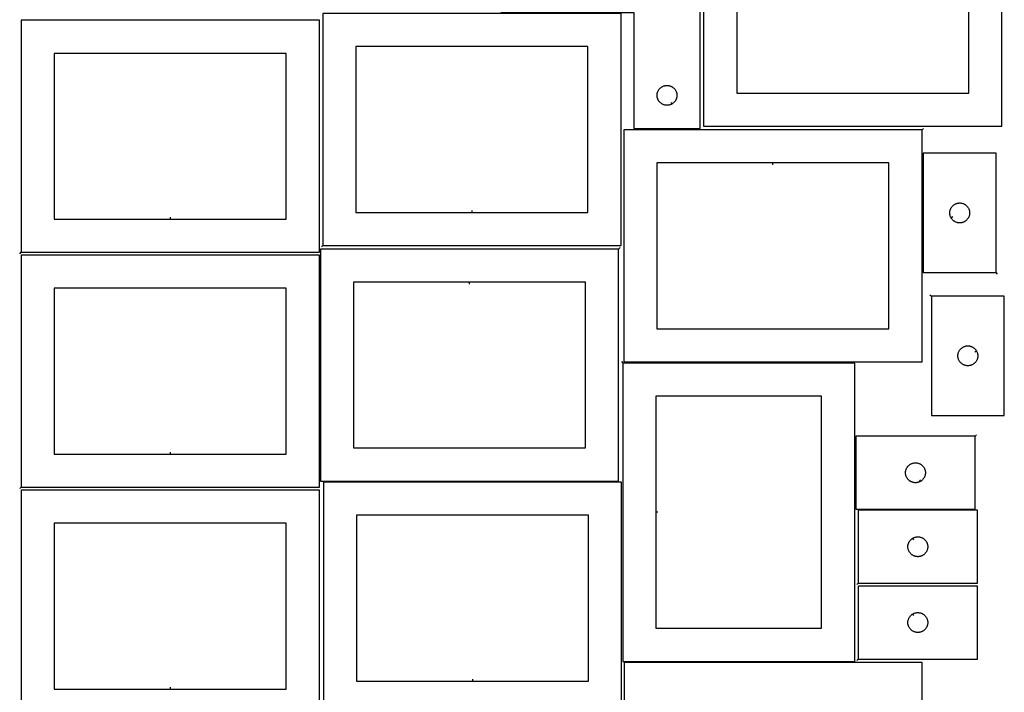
# Model space of a CAD drawing. Header units: millimetres. Extents: x 7 to 1493, y 8 to 2993.
# Tile 2 of 6: x 8 to 1493, y 1118 to 2133. Entities that reach past the tile are written whole.
import ezdxf

# ---------------------------------------------------------------- set-up
doc = ezdxf.new("R2010")
doc.units = ezdxf.units.MM
doc.layers.add('CUT', color=7, linetype='CONTINUOUS', true_color=0x000000)
doc.layers.add('LEADIN', color=1, linetype='CONTINUOUS', true_color=0xff0000)

msp = doc.modelspace()

# ---------------------------------------------------------------- linework, layer by layer
at = {"layer": 'CUT'}
for points in [[(1489.838142, 2321.835658), (1039.838142, 2321.835658), (1039.838142, 1971.835658), (1489.838142, 1971.835658)], [(1264.838142, 2271.835658), (1089.838142, 2271.835658), (1089.838142, 2021.835658), (1439.838142, 2021.835658), (1439.838142, 2271.835658)], [(1034.608035, 2218.508352), (734.608035, 2218.508352), (734.608035, 2143.508352), (934.608035, 2143.508352), (934.608035, 1968.508352), (1034.608035, 1968.508352)], [(465.319719, 1791.965437), (915.319719, 1791.965437), (915.319719, 2141.965437), (465.319719, 2141.965437)], [(10.146257, 1781.793195), (460.146257, 1781.793195), (460.146257, 2131.793195), (10.146257, 2131.793195)], [(235.146257, 1831.793195), (410.146257, 1831.793195), (410.146257, 2081.793195), (60.146257, 2081.793195), (60.146257, 1831.793195)], [(690.319719, 1841.965437), (865.319719, 1841.965437), (865.319719, 2091.965437), (515.319719, 2091.965437), (515.319719, 1841.965437)], [(991.993807, 2005.458401), (991.657687, 2005.26817), (990.966751, 2004.922818), (990.258954, 2004.613492), (989.536171, 2004.341013), (988.80032, 2004.106104), (988.053352, 2003.909386), (987.297247, 2003.751382), (986.534011, 2003.632511), (985.765667, 2003.553089), (984.994254, 2003.513325), (984.221817, 2003.513325), (983.450403, 2003.553089), (982.68206, 2003.632511), (981.918824, 2003.751382), (981.162719, 2003.909386), (980.415751, 2004.106104), (979.6799, 2004.341013), (978.957117, 2004.613492), (978.24932, 2004.922818), (977.558384, 2005.26817), (976.886143, 2005.648632), (976.23438, 2006.063196), (975.604821, 2006.510763), (974.999138, 2006.990145), (974.418935, 2007.500071), (973.865753, 2008.039189), (973.341056, 2008.60607), (972.846238, 2009.199209), (972.38261, 2009.817035), (971.951402, 2010.457909), (971.553757, 2011.120131), (971.190729, 2011.801945), (970.863282, 2012.501543), (970.572283, 2013.21707), (970.318505, 2013.946629), (970.10262, 2014.688285), (969.9252, 2015.440071), (969.786717, 2016.199993), (969.687537, 2016.966037), (969.627924, 2017.73617), (969.608035, 2018.508352), (969.627924, 2019.280533), (969.687537, 2020.050667), (969.786717, 2020.81671), (969.9252, 2021.576633), (970.10262, 2022.328418), (970.318505, 2023.070074), (970.572283, 2023.799633), (970.863282, 2024.51516), (971.190729, 2025.214759), (971.553757, 2025.896573), (971.951402, 2026.558795), (972.38261, 2027.199668), (972.846238, 2027.817494), (973.341056, 2028.410633), (973.865753, 2028.977514), (974.418935, 2029.516632), (974.999138, 2030.026558), (975.604821, 2030.50594), (976.23438, 2030.953507), (976.886143, 2031.368071), (977.558384, 2031.748534), (978.24932, 2032.093886), (978.957117, 2032.403211), (979.6799, 2032.67569), (980.415751, 2032.9106), (981.162719, 2033.107317), (981.918824, 2033.265321), (982.68206, 2033.384192), (983.450403, 2033.463615), (984.221817, 2033.503379), (984.994254, 2033.503379), (985.765667, 2033.463615), (986.534011, 2033.384192), (987.297247, 2033.265321), (988.053352, 2033.107317), (988.80032, 2032.9106), (989.536171, 2032.67569), (990.258954, 2032.403211), (990.966751, 2032.093886), (991.657687, 2031.748534), (992.329927, 2031.368071), (992.981691, 2030.953507), (993.61125, 2030.50594), (994.216933, 2030.026558), (994.797136, 2029.516632), (995.350318, 2028.977514), (995.875014, 2028.410633), (996.369833, 2027.817494), (996.83346, 2027.199668), (997.264669, 2026.558795), (997.662314, 2025.896573), (998.025342, 2025.214759), (998.352789, 2024.51516), (998.643788, 2023.799633), (998.897566, 2023.070074), (999.113451, 2022.328418), (999.290871, 2021.576633), (999.429354, 2020.81671), (999.528534, 2020.050667), (999.588147, 2019.280533), (999.608035, 2018.508352), (999.588147, 2017.73617), (999.528534, 2016.966037), (999.429354, 2016.199993), (999.290871, 2015.440071), (999.113451, 2014.688285), (998.897566, 2013.946629), (998.643788, 2013.21707), (998.352789, 2012.501543), (998.025342, 2011.801945), (997.662314, 2011.120131), (997.264669, 2010.457909), (996.83346, 2009.817035), (996.369833, 2009.199209), (995.875014, 2008.60607), (995.350318, 2008.039189), (994.797136, 2007.500071), (994.216933, 2006.990145), (993.61125, 2006.510763), (992.981691, 2006.063196), (992.329927, 2005.648632)], [(1369.462104, 1966.508998), (919.462104, 1966.508998), (919.462104, 1616.508998), (1369.462104, 1616.508998)], [(1481.176689, 1751.199479), (1481.176689, 1931.199479), (1371.176689, 1931.199479), (1371.176689, 1751.199479)], [(1144.462104, 1916.508998), (969.462104, 1916.508998), (969.462104, 1666.508998), (1319.462104, 1666.508998), (1319.462104, 1916.508998)], [(1413.126738, 1833.813707), (1412.936507, 1834.149827), (1412.591155, 1834.840763), (1412.281829, 1835.54856), (1412.00935, 1836.271343), (1411.774441, 1837.007194), (1411.577723, 1837.754162), (1411.419719, 1838.510267), (1411.300849, 1839.273503), (1411.221426, 1840.041847), (1411.181662, 1840.81326), (1411.181662, 1841.585697), (1411.221426, 1842.35711), (1411.300849, 1843.125454), (1411.419719, 1843.88869), (1411.577723, 1844.644795), (1411.774441, 1845.391763), (1412.00935, 1846.127614), (1412.281829, 1846.850397), (1412.591155, 1847.558194), (1412.936507, 1848.24913), (1413.316969, 1848.921371), (1413.731534, 1849.573134), (1414.1791, 1850.202693), (1414.658482, 1850.808376), (1415.168408, 1851.388579), (1415.707526, 1851.941761), (1416.274407, 1852.466458), (1416.867547, 1852.961276), (1417.485372, 1853.424904), (1418.126246, 1853.856112), (1418.788468, 1854.253757), (1419.470282, 1854.616785), (1420.16988, 1854.944232), (1420.885407, 1855.235231), (1421.614966, 1855.489009), (1422.356622, 1855.704894), (1423.108408, 1855.882314), (1423.86833, 1856.020797), (1424.634374, 1856.119977), (1425.404507, 1856.17959), (1426.176689, 1856.199479), (1426.94887, 1856.17959), (1427.719004, 1856.119977), (1428.485047, 1856.020797), (1429.24497, 1855.882314), (1429.996756, 1855.704894), (1430.738411, 1855.489009), (1431.46797, 1855.235231), (1432.183497, 1854.944232), (1432.883096, 1854.616785), (1433.56491, 1854.253757), (1434.227132, 1853.856112), (1434.868005, 1853.424904), (1435.485831, 1852.961276), (1436.078971, 1852.466458), (1436.645851, 1851.941761), (1437.184969, 1851.388579), (1437.694895, 1850.808376), (1438.174277, 1850.202693), (1438.621844, 1849.573134), (1439.036408, 1848.921371), (1439.416871, 1848.24913), (1439.762223, 1847.558194), (1440.071548, 1846.850397), (1440.344027, 1846.127614), (1440.578937, 1845.391763), (1440.775654, 1844.644795), (1440.933658, 1843.88869), (1441.052529, 1843.125454), (1441.131952, 1842.35711), (1441.171716, 1841.585697), (1441.171716, 1840.81326), (1441.131952, 1840.041847), (1441.052529, 1839.273503), (1440.933658, 1838.510267), (1440.775654, 1837.754162), (1440.578937, 1837.007194), (1440.344027, 1836.271343), (1440.071548, 1835.54856), (1439.762223, 1834.840763), (1439.416871, 1834.149827), (1439.036408, 1833.477587), (1438.621844, 1832.825823), (1438.174277, 1832.196264), (1437.694895, 1831.590581), (1437.184969, 1831.010378), (1436.645851, 1830.457196), (1436.078971, 1829.9325), (1435.485831, 1829.437681), (1434.868005, 1828.974053), (1434.227132, 1828.542845), (1433.56491, 1828.1452), (1432.883096, 1827.782172), (1432.183497, 1827.454725), (1431.46797, 1827.163726), (1430.738411, 1826.909948), (1429.996756, 1826.694063), (1429.24497, 1826.516643), (1428.485047, 1826.37816), (1427.719004, 1826.27898), (1426.94887, 1826.219367), (1426.176689, 1826.199479), (1425.404507, 1826.219367), (1424.634374, 1826.27898), (1423.86833, 1826.37816), (1423.108408, 1826.516643), (1422.356622, 1826.694063), (1421.614966, 1826.909948), (1420.885407, 1827.163726), (1420.16988, 1827.454725), (1419.470282, 1827.782172), (1418.788468, 1828.1452), (1418.126246, 1828.542845), (1417.485372, 1828.974053), (1416.867547, 1829.437681), (1416.274407, 1829.9325), (1415.707526, 1830.457196), (1415.168408, 1831.010378), (1414.658482, 1831.590581), (1414.1791, 1832.196264), (1413.731534, 1832.825823), (1413.316969, 1833.477587)], [(911.675819, 1786.747767), (461.675819, 1786.747767), (461.675819, 1436.747767), (911.675819, 1436.747767)], [(10.146257, 1427.514021), (460.146257, 1427.514021), (460.146257, 1777.514021), (10.146257, 1777.514021)], [(235.146257, 1477.514021), (410.146257, 1477.514021), (410.146257, 1727.514021), (60.146257, 1727.514021), (60.146257, 1477.514021)], [(686.675819, 1736.747767), (511.675819, 1736.747767), (511.675819, 1486.747767), (861.675819, 1486.747767), (861.675819, 1736.747767)], [(1383.480876, 1715.718791), (1383.480876, 1535.718791), (1493.480876, 1535.718791), (1493.480876, 1715.718791)], [(1451.530827, 1633.104563), (1451.721058, 1632.768443), (1452.06641, 1632.077507), (1452.375736, 1631.36971), (1452.648215, 1630.646927), (1452.883124, 1629.911076), (1453.079842, 1629.164108), (1453.237846, 1628.408003), (1453.356716, 1627.644767), (1453.436139, 1626.876423), (1453.475903, 1626.10501), (1453.475903, 1625.332573), (1453.436139, 1624.561159), (1453.356716, 1623.792816), (1453.237846, 1623.02958), (1453.079842, 1622.273475), (1452.883124, 1621.526507), (1452.648215, 1620.790656), (1452.375736, 1620.067873), (1452.06641, 1619.360076), (1451.721058, 1618.66914), (1451.340596, 1617.996899), (1450.926031, 1617.345136), (1450.478465, 1616.715577), (1449.999083, 1616.109894), (1449.489157, 1615.529691), (1448.950039, 1614.976509), (1448.383158, 1614.451812), (1447.790019, 1613.956994), (1447.172193, 1613.493366), (1446.531319, 1613.062158), (1445.869097, 1612.664513), (1445.187283, 1612.301485), (1444.487685, 1611.974038), (1443.772158, 1611.683039), (1443.042599, 1611.429261), (1442.300943, 1611.213376), (1441.549157, 1611.035956), (1440.789235, 1610.897473), (1440.023191, 1610.798293), (1439.253058, 1610.73868), (1438.480876, 1610.718791), (1437.708695, 1610.73868), (1436.938561, 1610.798293), (1436.172518, 1610.897473), (1435.412595, 1611.035956), (1434.660809, 1611.213376), (1433.919154, 1611.429261), (1433.189595, 1611.683039), (1432.474068, 1611.974038), (1431.774469, 1612.301485), (1431.092655, 1612.664513), (1430.430433, 1613.062158), (1429.78956, 1613.493366), (1429.171734, 1613.956994), (1428.578594, 1614.451812), (1428.011714, 1614.976509), (1427.472596, 1615.529691), (1426.96267, 1616.109894), (1426.483288, 1616.715577), (1426.035721, 1617.345136), (1425.621157, 1617.996899), (1425.240694, 1618.66914), (1424.895342, 1619.360076), (1424.586017, 1620.067873), (1424.313538, 1620.790656), (1424.078628, 1621.526507), (1423.881911, 1622.273475), (1423.723907, 1623.02958), (1423.605036, 1623.792816), (1423.525613, 1624.561159), (1423.485849, 1625.332573), (1423.485849, 1626.10501), (1423.525613, 1626.876423), (1423.605036, 1627.644767), (1423.723907, 1628.408003), (1423.881911, 1629.164108), (1424.078628, 1629.911076), (1424.313538, 1630.646927), (1424.586017, 1631.36971), (1424.895342, 1632.077507), (1425.240694, 1632.768443), (1425.621157, 1633.440683), (1426.035721, 1634.092447), (1426.483288, 1634.722006), (1426.96267, 1635.327689), (1427.472596, 1635.907891), (1428.011714, 1636.461074), (1428.578594, 1636.98577), (1429.171734, 1637.480588), (1429.78956, 1637.944216), (1430.430433, 1638.375425), (1431.092655, 1638.77307), (1431.774469, 1639.136098), (1432.474068, 1639.463545), (1433.189595, 1639.754544), (1433.919154, 1640.008322), (1434.660809, 1640.224207), (1435.412595, 1640.401627), (1436.172518, 1640.54011), (1436.938561, 1640.63929), (1437.708695, 1640.698903), (1438.480876, 1640.718791), (1439.253058, 1640.698903), (1440.023191, 1640.63929), (1440.789235, 1640.54011), (1441.549157, 1640.401627), (1442.300943, 1640.224207), (1443.042599, 1640.008322), (1443.772158, 1639.754544), (1444.487685, 1639.463545), (1445.187283, 1639.136098), (1445.869097, 1638.77307), (1446.531319, 1638.375425), (1447.172193, 1637.944216), (1447.790019, 1637.480588), (1448.383158, 1636.98577), (1448.950039, 1636.461074), (1449.489157, 1635.907891), (1449.999083, 1635.327689), (1450.478465, 1634.722006), (1450.926031, 1634.092447), (1451.340596, 1633.440683)], [(917.859797, 1614.885468), (917.859797, 1164.885468), (1267.859797, 1164.885468), (1267.859797, 1614.885468)], [(967.859797, 1389.885468), (967.859797, 1214.885468), (1217.859797, 1214.885468), (1217.859797, 1564.885468), (967.859797, 1564.885468)], [(1449.433347, 1504.366818), (1269.433347, 1504.366818), (1269.433347, 1394.366818), (1449.433347, 1394.366818)], [(1366.819118, 1436.316867), (1366.482998, 1436.126636), (1365.792063, 1435.781284), (1365.084265, 1435.471958), (1364.361483, 1435.19948), (1363.625631, 1434.96457), (1362.878663, 1434.767852), (1362.122558, 1434.609849), (1361.359322, 1434.490978), (1360.590979, 1434.411555), (1359.819566, 1434.371791), (1359.047128, 1434.371791), (1358.275715, 1434.411555), (1357.507371, 1434.490978), (1356.744135, 1434.609849), (1355.988031, 1434.767852), (1355.241062, 1434.96457), (1354.505211, 1435.19948), (1353.782428, 1435.471958), (1353.074631, 1435.781284), (1352.383696, 1436.126636), (1351.711455, 1436.507099), (1351.059691, 1436.921663), (1350.430133, 1437.369229), (1349.824449, 1437.848611), (1349.244247, 1438.358538), (1348.691064, 1438.897656), (1348.166368, 1439.464536), (1347.67155, 1440.057676), (1347.207922, 1440.675502), (1346.776713, 1441.316375), (1346.379068, 1441.978597), (1346.016041, 1442.660411), (1345.688593, 1443.360009), (1345.397595, 1444.075537), (1345.143816, 1444.805096), (1344.927931, 1445.546751), (1344.750512, 1446.298537), (1344.612028, 1447.058459), (1344.512849, 1447.824503), (1344.453235, 1448.594637), (1344.433347, 1449.366818), (1344.453235, 1450.138999), (1344.512849, 1450.909133), (1344.612028, 1451.675177), (1344.750512, 1452.435099), (1344.927931, 1453.186885), (1345.143816, 1453.92854), (1345.397595, 1454.658099), (1345.688593, 1455.373627), (1346.016041, 1456.073225), (1346.379068, 1456.755039), (1346.776713, 1457.417261), (1347.207922, 1458.058134), (1347.67155, 1458.67596), (1348.166368, 1459.2691), (1348.691064, 1459.83598), (1349.244247, 1460.375098), (1349.824449, 1460.885025), (1350.430133, 1461.364407), (1351.059691, 1461.811973), (1351.711455, 1462.226537), (1352.383696, 1462.607), (1353.074631, 1462.952352), (1353.782428, 1463.261678), (1354.505211, 1463.534156), (1355.241062, 1463.769066), (1355.988031, 1463.965784), (1356.744135, 1464.123787), (1357.507371, 1464.242658), (1358.275715, 1464.322081), (1359.047128, 1464.361845), (1359.819566, 1464.361845), (1360.590979, 1464.322081), (1361.359322, 1464.242658), (1362.122558, 1464.123787), (1362.878663, 1463.965784), (1363.625631, 1463.769066), (1364.361483, 1463.534156), (1365.084265, 1463.261678), (1365.792063, 1462.952352), (1366.482998, 1462.607), (1367.155239, 1462.226537), (1367.807003, 1461.811973), (1368.436561, 1461.364407), (1369.042244, 1460.885025), (1369.622447, 1460.375098), (1370.17563, 1459.83598), (1370.700326, 1459.2691), (1371.195144, 1458.67596), (1371.658772, 1458.058134), (1372.08998, 1457.417261), (1372.487625, 1456.755039), (1372.850653, 1456.073225), (1373.1781, 1455.373627), (1373.469099, 1454.658099), (1373.722878, 1453.92854), (1373.938763, 1453.186885), (1374.116182, 1452.435099), (1374.254665, 1451.675177), (1374.353845, 1450.909133), (1374.413458, 1450.138999), (1374.433347, 1449.366818), (1374.413458, 1448.594637), (1374.353845, 1447.824503), (1374.254665, 1447.058459), (1374.116182, 1446.298537), (1373.938763, 1445.546751), (1373.722878, 1444.805096), (1373.469099, 1444.075537), (1373.1781, 1443.360009), (1372.850653, 1442.660411), (1372.487625, 1441.978597), (1372.08998, 1441.316375), (1371.658772, 1440.675502), (1371.195144, 1440.057676), (1370.700326, 1439.464536), (1370.17563, 1438.897656), (1369.622447, 1438.358538), (1369.042244, 1437.848611), (1368.436561, 1437.369229), (1367.807003, 1436.921663), (1367.155239, 1436.507099)], [(466.186174, 1085.223005), (916.186174, 1085.223005), (916.186174, 1435.223005), (466.186174, 1435.223005)], [(10.146257, 1073.234846), (460.146257, 1073.234846), (460.146257, 1423.234846), (10.146257, 1423.234846)], [(691.186174, 1135.223005), (866.186174, 1135.223005), (866.186174, 1385.223005), (516.186174, 1385.223005), (516.186174, 1135.223005)], [(1273.005966, 1282.810127), (1453.005966, 1282.810127), (1453.005966, 1392.810127), (1273.005966, 1392.810127)], [(235.146257, 1123.234846), (410.146257, 1123.234846), (410.146257, 1373.234846), (60.146257, 1373.234846), (60.146257, 1123.234846)], [(1355.620195, 1350.860077), (1355.956315, 1351.050309), (1356.647251, 1351.395661), (1357.355048, 1351.704986), (1358.077831, 1351.977465), (1358.813682, 1352.212375), (1359.56065, 1352.409092), (1360.316755, 1352.567096), (1361.079991, 1352.685967), (1361.848335, 1352.765389), (1362.619748, 1352.805154), (1363.392185, 1352.805154), (1364.163598, 1352.765389), (1364.931942, 1352.685967), (1365.695178, 1352.567096), (1366.451283, 1352.409092), (1367.198251, 1352.212375), (1367.934102, 1351.977465), (1368.656885, 1351.704986), (1369.364682, 1351.395661), (1370.055618, 1351.050309), (1370.727858, 1350.669846), (1371.379622, 1350.255282), (1372.009181, 1349.807715), (1372.614864, 1349.328333), (1373.195067, 1348.818407), (1373.748249, 1348.279289), (1374.272945, 1347.712408), (1374.767764, 1347.119269), (1375.231391, 1346.501443), (1375.6626, 1345.86057), (1376.060245, 1345.198348), (1376.423273, 1344.516533), (1376.75072, 1343.816935), (1377.041719, 1343.101408), (1377.295497, 1342.371849), (1377.511382, 1341.630193), (1377.688802, 1340.878408), (1377.827285, 1340.118485), (1377.926465, 1339.352442), (1377.986078, 1338.582308), (1378.005966, 1337.810127), (1377.986078, 1337.037945), (1377.926465, 1336.267812), (1377.827285, 1335.501768), (1377.688802, 1334.741846), (1377.511382, 1333.99006), (1377.295497, 1333.248404), (1377.041719, 1332.518845), (1376.75072, 1331.803318), (1376.423273, 1331.10372), (1376.060245, 1330.421906), (1375.6626, 1329.759684), (1375.231391, 1329.11881), (1374.767764, 1328.500984), (1374.272945, 1327.907845), (1373.748249, 1327.340964), (1373.195067, 1326.801846), (1372.614864, 1326.29192), (1372.009181, 1325.812538), (1371.379622, 1325.364971), (1370.727858, 1324.950407), (1370.055618, 1324.569945), (1369.364682, 1324.224593), (1368.656885, 1323.915267), (1367.934102, 1323.642788), (1367.198251, 1323.407878), (1366.451283, 1323.211161), (1365.695178, 1323.053157), (1364.931942, 1322.934286), (1364.163598, 1322.854864), (1363.392185, 1322.8151), (1362.619748, 1322.8151), (1361.848335, 1322.854864), (1361.079991, 1322.934286), (1360.316755, 1323.053157), (1359.56065, 1323.211161), (1358.813682, 1323.407878), (1358.077831, 1323.642788), (1357.355048, 1323.915267), (1356.647251, 1324.224593), (1355.956315, 1324.569945), (1355.284074, 1324.950407), (1354.632311, 1325.364971), (1354.002752, 1325.812538), (1353.397069, 1326.29192), (1352.816866, 1326.801846), (1352.263684, 1327.340964), (1351.738987, 1327.907845), (1351.244169, 1328.500984), (1350.780541, 1329.11881), (1350.349333, 1329.759684), (1349.951688, 1330.421906), (1349.58866, 1331.10372), (1349.261213, 1331.803318), (1348.970214, 1332.518845), (1348.716436, 1333.248404), (1348.500551, 1333.99006), (1348.323131, 1334.741846), (1348.184648, 1335.501768), (1348.085468, 1336.267812), (1348.025855, 1337.037945), (1348.005966, 1337.810127), (1348.025855, 1338.582308), (1348.085468, 1339.352442), (1348.184648, 1340.118485), (1348.323131, 1340.878408), (1348.500551, 1341.630193), (1348.716436, 1342.371849), (1348.970214, 1343.101408), (1349.261213, 1343.816935), (1349.58866, 1344.516533), (1349.951688, 1345.198348), (1350.349333, 1345.86057), (1350.780541, 1346.501443), (1351.244169, 1347.119269), (1351.738987, 1347.712408), (1352.263684, 1348.279289), (1352.816866, 1348.818407), (1353.397069, 1349.328333), (1354.002752, 1349.807715), (1354.632311, 1350.255282), (1355.284074, 1350.669846)], [(1273.005966, 1168.507026), (1453.005966, 1168.507026), (1453.005966, 1278.507026), (1273.005966, 1278.507026)], [(1355.620195, 1236.556977), (1355.956315, 1236.747208), (1356.647251, 1237.09256), (1357.355048, 1237.401886), (1358.077831, 1237.674364), (1358.813682, 1237.909274), (1359.56065, 1238.105992), (1360.316755, 1238.263995), (1361.079991, 1238.382866), (1361.848335, 1238.462289), (1362.619748, 1238.502053), (1363.392185, 1238.502053), (1364.163598, 1238.462289), (1364.931942, 1238.382866), (1365.695178, 1238.263995), (1366.451283, 1238.105992), (1367.198251, 1237.909274), (1367.934102, 1237.674364), (1368.656885, 1237.401886), (1369.364682, 1237.09256), (1370.055618, 1236.747208), (1370.727858, 1236.366745), (1371.379622, 1235.952181), (1372.009181, 1235.504615), (1372.614864, 1235.025233), (1373.195067, 1234.515307), (1373.748249, 1233.976188), (1374.272945, 1233.409308), (1374.767764, 1232.816168), (1375.231391, 1232.198342), (1375.6626, 1231.557469), (1376.060245, 1230.895247), (1376.423273, 1230.213433), (1376.75072, 1229.513835), (1377.041719, 1228.798307), (1377.295497, 1228.068748), (1377.511382, 1227.327093), (1377.688802, 1226.575307), (1377.827285, 1225.815385), (1377.926465, 1225.049341), (1377.986078, 1224.279207), (1378.005966, 1223.507026), (1377.986078, 1222.734845), (1377.926465, 1221.964711), (1377.827285, 1221.198667), (1377.688802, 1220.438745), (1377.511382, 1219.686959), (1377.295497, 1218.945304), (1377.041719, 1218.215745), (1376.75072, 1217.500217), (1376.423273, 1216.800619), (1376.060245, 1216.118805), (1375.6626, 1215.456583), (1375.231391, 1214.81571), (1374.767764, 1214.197884), (1374.272945, 1213.604744), (1373.748249, 1213.037864), (1373.195067, 1212.498746), (1372.614864, 1211.988819), (1372.009181, 1211.509437), (1371.379622, 1211.061871), (1370.727858, 1210.647307), (1370.055618, 1210.266844), (1369.364682, 1209.921492), (1368.656885, 1209.612166), (1367.934102, 1209.339688), (1367.198251, 1209.104778), (1366.451283, 1208.90806), (1365.695178, 1208.750057), (1364.931942, 1208.631186), (1364.163598, 1208.551763), (1363.392185, 1208.511999), (1362.619748, 1208.511999), (1361.848335, 1208.551763), (1361.079991, 1208.631186), (1360.316755, 1208.750057), (1359.56065, 1208.90806), (1358.813682, 1209.104778), (1358.077831, 1209.339688), (1357.355048, 1209.612166), (1356.647251, 1209.921492), (1355.956315, 1210.266844), (1355.284074, 1210.647307), (1354.632311, 1211.061871), (1354.002752, 1211.509437), (1353.397069, 1211.988819), (1352.816866, 1212.498746), (1352.263684, 1213.037864), (1351.738987, 1213.604744), (1351.244169, 1214.197884), (1350.780541, 1214.81571), (1350.349333, 1215.456583), (1349.951688, 1216.118805), (1349.58866, 1216.800619), (1349.261213, 1217.500217), (1348.970214, 1218.215745), (1348.716436, 1218.945304), (1348.500551, 1219.686959), (1348.323131, 1220.438745), (1348.184648, 1221.198667), (1348.085468, 1221.964711), (1348.025855, 1222.734845), (1348.005966, 1223.507026), (1348.025855, 1224.279207), (1348.085468, 1225.049341), (1348.184648, 1225.815385), (1348.323131, 1226.575307), (1348.500551, 1227.327093), (1348.716436, 1228.068748), (1348.970214, 1228.798307), (1349.261213, 1229.513835), (1349.58866, 1230.213433), (1349.951688, 1230.895247), (1350.349333, 1231.557469), (1350.780541, 1232.198342), (1351.244169, 1232.816168), (1351.738987, 1233.409308), (1352.263684, 1233.976188), (1352.816866, 1234.515307), (1353.397069, 1235.025233), (1354.002752, 1235.504615), (1354.632311, 1235.952181), (1355.284074, 1236.366745)], [(919.767259, 813.360578), (1369.767259, 813.360578), (1369.767259, 1163.360578), (919.767259, 1163.360578)]]:
    msp.add_lwpolyline(points, close=True, dxfattribs=at)
at = {"layer": 'LEADIN'}
for p, q in [((990.516163, 2008.069257), (991.993807, 2005.458401)), ((1371.583425, 1968.630318), (1369.462104, 1966.508998)), ((1144.462104, 1913.508998), (1144.462104, 1916.508998)), ((690.319719, 1844.965437), (690.319719, 1841.965437)), ((235.146257, 1834.793195), (235.146257, 1831.793195)), ((1415.737594, 1835.291351), (1413.126738, 1833.813707)), ((463.198399, 1789.844116), (465.319719, 1791.965437)), ((913.797139, 1788.869088), (911.675819, 1786.747767)), ((8.024937, 1779.671875), (10.146257, 1781.793195)), ((1483.298009, 1749.078158), (1481.176689, 1751.199479)), ((686.675819, 1733.747767), (686.675819, 1736.747767)), ((1381.359556, 1717.840112), (1383.480876, 1715.718791)), ((1448.919971, 1631.626919), (1451.530827, 1633.104563)), ((915.738477, 1617.006788), (917.859797, 1614.885468)), ((1451.554667, 1506.488138), (1449.433347, 1504.366818)), ((235.146257, 1480.514021), (235.146257, 1477.514021)), ((8.024937, 1425.3927), (10.146257, 1427.514021)), ((1365.341474, 1438.927723), (1366.819118, 1436.316867)), ((970.859797, 1389.885468), (967.859797, 1389.885468)), ((1357.097839, 1348.249222), (1355.620195, 1350.860077)), ((1270.884646, 1280.688806), (1273.005966, 1282.810127)), ((1357.097839, 1233.946121), (1355.620195, 1236.556977)), ((1270.884646, 1166.385706), (1273.005966, 1168.507026)), ((691.186174, 1138.223005), (691.186174, 1135.223005)), ((235.146257, 1126.234846), (235.146257, 1123.234846))]:
    msp.add_line(p, q, dxfattribs=at)

doc.saveas('drawing.dxf')
